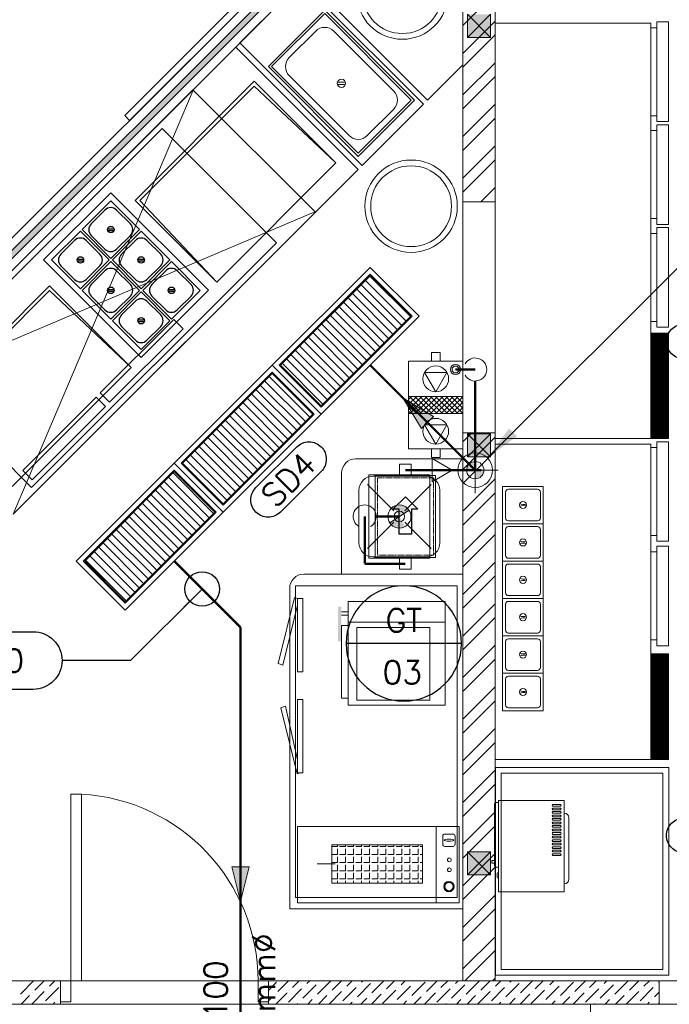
# Model space of a CAD drawing. Header units: millimetres. Extents: x -345 to 61579, y -14684 to 14471.
# Tile 20 of 27: x 12531 to 15344, y 3419 to 7685. Entities that reach past the tile are written whole.
import ezdxf
from ezdxf.enums import TextEntityAlignment as Align

# ---------------------------------------------------------------- set-up
doc = ezdxf.new("R2010")
doc.units = ezdxf.units.MM
doc.header["$MEASUREMENT"] = 0
doc.linetypes.add('DASHED', pattern=[0.75, 0.5, -0.25])
doc.linetypes.add('Hidden', pattern=[6, 4, -2])
doc.layers.get('0').update_dxf_attribs({"lineweight": 5})
for name, color, linetype in [('A-EQUIP', 253, 'Continuous'), ('PLUMBING-DW-EQP-TAG', 7, 'Continuous'), ('PLUMBING-DW-LGND-LINE', 7, 'Continuous'), ('PLUMBING-DW-PIPE-TAG', 7, 'Continuous'), ('PLUMBING-DW-PIPE-TEXT', 7, 'Continuous'), ('TAG', 7, 'Continuous')]:
    doc.layers.add(name, color=color, linetype=linetype)
for name, color, linetype, lineweight, true_color in [('GREY SCALE', 9, 'Continuous', 5, 0x808080), ('PLUMBING-DW-CD-PIPE', 3, 'Continuous', 0, 0x00ff00), ('PLUMBING-DW-EQP', 3, 'Continuous', 0, 0x00ff00), ('PLUMBING-DW-WW-PIPE', 7, 'Continuous', 0, 0x007f7f), ('PLUMBING-WS-EQP', 30, 'Continuous', 0, 0xff7f00), ('WW-PIPE', 7, 'Continuous', 0, 0x007f7f)]:
    doc.layers.add(name, color=color, linetype=linetype, lineweight=lineweight, true_color=true_color)
doc.styles.add('Oswald Light', font='txt')
doc.styles.add('ROMANS-100', font='romans.shx')
doc.styles.get("Standard").update_dxf_attribs({"font": 'romans.shx'})
doc.dimstyles.new('CLOSSED FILLED-ROMANS-100', dxfattribs={"dimtxt": 100, "dimasz": 100, "dimexe": 50, "dimexo": 50, "dimgap": 50, "dimtad": 1, "dimdec": 0, "dimzin": 0, "dimdsep": 46, "dimtxsty": 'ROMANS-100', "dimcen": 0.09, "dimclrd": 256, "dimclre": 256, "dimclrt": 256, "dimadec": 0, "dimazin": 0, "dimtfac": 1, "dimtdec": 0, "dimtofl": 0, "dimtmove": 0, "dimatfit": 3, "dimfxl": 1, "dimtolj": 1, "dimtzin": 0, "dimarcsym": 0})
doc.dimstyles.new('MDS-50', dxfattribs={"dimtxt": 100, "dimasz": 100, "dimexe": 50, "dimexo": 50, "dimgap": 25, "dimtad": 1, "dimdec": 0, "dimtxsty": 'Oswald Light', "dimcen": 0, "dimdle": 1.5875, "dimazin": 0, "dimtfac": 1, "dimtdec": 0, "dimtix": 1, "dimtmove": 0, "dimatfit": 0, "dimfxl": 1, "dimfrac": 2, "dimtolj": 1, "dimarcsym": 0})
pattern_1 = [(45, (30283.8161, 1453.3926), (-0.88388348, 0.88388348), [])]

# ---------------------------------------------------------------- blocks, each defined once
blk = doc.blocks.new('SCUPPER_600X300')
at = {"layer": 'PLUMBING-DW-EQP'}
h = blk.add_hatch(dxfattribs=at)
h.set_pattern_fill('ANSI31', color=256, scale=214.285714, angle=135)
h.set_pattern_definition([(180, (-10551.114, 50963.458), (-2e-15, -26.785714), [])])
h.paths.add_polyline_path([(-8872, 5410.2), (-8872, 4861.6), (-8623.4, 4861.6), (-8623.4, 5410.2)])
for points in [[(-8897.7, 5435.9), (-8597.7, 5435.9), (-8597.7, 4835.9), (-8897.7, 4835.9)], [(-8876.3, 5414.5), (-8619.1, 5414.5), (-8619.1, 4857.3), (-8876.3, 4857.3)], [(-8872, 5410.2), (-8623.4, 5410.2), (-8623.4, 4861.6), (-8872, 4861.6)]]:
    blk.add_lwpolyline(points, close=True, dxfattribs=at)
blk = doc.blocks.new('P TRAP')
at = {"layer": 'PLUMBING-DW-WW-PIPE', "lineweight": 0}
h = blk.add_hatch(color=256, dxfattribs=at)
h.dxf.hatch_style = 1
h.paths.add_polyline_path([(-43.5, -24.7, 0.414214), (24.7, -43.5), (0, 0)])
h.paths.add_polyline_path([(-24.7, 43.5), (0, 0), (43.5, 24.7, 0.414214)])
blk.add_line((-41.9, -27.3), (41.9, 27.3), dxfattribs=at)
at = {"layer": 'PLUMBING-DW-WW-PIPE', "lineweight": 0, "const_width": 10}
blk.add_lwpolyline([(0, 0), (100, 0)], dxfattribs=at)
at = {"layer": 'PLUMBING-DW-WW-PIPE', "lineweight": 0}
blk.add_circle((0, 0), 50, dxfattribs=at)
blk = doc.blocks.new('DR-WDP-WW')
at = {"layer": 'PLUMBING-DW-WW-PIPE', "lineweight": 0}
h = blk.add_hatch(color=256, dxfattribs=at)
h.dxf.hatch_style = 1
h.paths.add_polyline_path([(0, 0), (37.5, 0, 0.414214), (0, 37.5)])
h.paths.add_polyline_path([(0, 0), (-37.5, 0, 0.414214), (0, -37.5)])
for p, q in [((0, 100), (0, -100)), ((-100, 0), (100, 0))]:
    blk.add_line(p, q, dxfattribs=at)
blk.add_lwpolyline([(0, -100), (-50, -186.6), (50, -186.6)], close=True, dxfattribs=at)
for radius in [75, 37.5]:
    blk.add_circle((0, 0), radius, dxfattribs=at)
blk = doc.blocks.new('WW-FA')
at = {"layer": 'PLUMBING-DW-WW-PIPE'}
h = blk.add_hatch(color=256, dxfattribs=at)
h.dxf.hatch_style = 1
h.paths.add_polyline_path([(-50, 37.5), (-50, -37.5), (100, 0)])
blk.add_lwpolyline([(-50, 37.5), (100, 0), (-50, -37.5), (-50, 37.5)], dxfattribs=at)
blk = doc.blocks.new('NGT 8')
at = {"layer": 'PLUMBING-DW-EQP'}
for p, q in [((0, 0), (-0.1, 262)), ((-0.1, 262), (355, 262)), ((355, 262), (355, 0)), ((-50, 156), (-50, 106)), ((0, 156), (-50, 156)), ((355, 156), (405, 156)), ((405, 156), (405, 106)), ((-50, 106), (0, 106)), ((405, 106), (355, 106)), ((355, 0), (0, 0))]:
    blk.add_line(p, q, dxfattribs=at)
at = {"layer": 'PLUMBING-DW-EQP', "color": 252, "linetype": 'Hidden', "true_color": 0x939598}
for p, q in [((10, 10), (10, 252)), ((10, 252), (345, 252)), ((345, 252), (345, 10)), ((345, 10), (10, 10))]:
    blk.add_line(p, q, dxfattribs=at)
at = {"layer": 'PLUMBING-DW-LGND-LINE'}
for p, q in [((209.1, 158.1), (209.1, 185.2)), ((209.1, 185.2), (263.3, 131)), ((100.8, 158.1), (209.1, 158.1)), ((100.8, 103.9), (100.8, 158.1)), ((263.3, 131), (209.1, 76.8)), ((209.1, 103.9), (100.8, 103.9)), ((209.1, 76.8), (209.1, 103.9))]:
    blk.add_line(p, q, dxfattribs=at)
blk = doc.blocks.new('PLUMBING-EQP-TAG')
at = {"layer": 'PLUMBING-DW-EQP-TAG'}
blk.add_line((-250, 0), (250, 0), dxfattribs=at)
blk.add_circle((0, 0), 250, dxfattribs=at)
blk.add_attdef('EQP-NAME', text='', height=100, dxfattribs=at).set_placement((0, 100), align=Align.MIDDLE)
blk.add_attdef('EQP-NUM', text='', height=100, dxfattribs=at).set_placement((0, -125), align=Align.MIDDLE_CENTER)
blk = doc.blocks.new('INV-E')
at = {"layer": 'PLUMBING-DW-PIPE-TAG'}
blk.add_lwpolyline([(125, 125), (1125, 125, -0.414214), (1250, 0), (1250, 0, -0.414214), (1125, -125), (125, -125, -0.414214), (0, 0), (0, 0, -0.414214)], format="xyb", close=True, dxfattribs=at)
at = {"layer": 'PLUMBING-DW-PIPE-TAG', "insert": (125, 0), "char_height": 100, "attachment_point": 4, "style": 'ROMANS-100'}
blk.add_mtext_dynamic_manual_height_columns('INV-E :', width=553.251, gutter_width=1, heights=[0], dxfattribs=at)
at = {"layer": 'PLUMBING-DW-PIPE-TAG', "style": 'ROMANS-100'}
blk.add_attdef('INVE', (716.3, -50), '', height=100, dxfattribs=at)
blk = doc.blocks.new('15LPH')
at = {"color": 253, "linetype": 'Continuous'}
for p, q in [((-37.3, 111.9), (-31.1, 118.1)), ((-37.3, 89.4), (-8.6, 118.1)), ((-37.3, 67), (13.8, 118.1)), ((-37.3, 44.5), (36.3, 118.1)), ((37.3, 23.4), (-37.3, 97.9)), ((-37.3, 22.1), (37.3, 96.6)), ((37.3, 45.9), (-34.9, 118.1)), ((37.3, 68.3), (-12.5, 118.1)), ((37.3, 90.8), (10, 118.1)), ((37.3, 113.2), (32.4, 118.1)), ((37.3, 1), (-37.3, 75.5)), ((-37.3, -0.4), (37.3, 74.1)), ((37.3, -21.5), (-37.3, 53)), ((-37.3, -22.8), (37.3, 51.7)), ((37.3, -43.9), (-37.3, 30.6)), ((-37.3, -45.3), (37.3, 29.2)), ((37.3, -66.4), (-37.3, 8.1)), ((-37.3, -67.7), (37.3, 6.8)), ((37.3, -88.8), (-37.3, -14.3)), ((-37.3, -90.2), (37.3, -15.7)), ((37.3, -111.3), (-37.3, -36.8)), ((-37.3, -112.6), (37.3, -38.1)), ((20.5, -116.9), (-37.3, -59.2)), ((-2, -116.9), (-37.3, -81.7)), ((-19.1, -116.9), (37.3, -60.6)), ((3.3, -116.9), (37.3, -83)), ((-24.4, -116.9), (-37.3, -104.1)), ((25.8, -116.9), (37.3, -105.5))]:
    blk.add_line(p, q, dxfattribs=at)
at = {"layer": 'PLUMBING-WS-EQP'}
for p, q in [((-190, 118.1), (-190, -116.9)), ((190, 118.1), (-190, 118.1)), ((-37.3, -116.9), (-37.3, 118.1)), ((37.3, -116.9), (37.3, 118.1)), ((190, -116.9), (190, 118.1)), ((-190, -116.9), (190, -116.9))]:
    blk.add_line(p, q, dxfattribs=at)
at = {"layer": 'PLUMBING-WS-EQP', "color": 5, "true_color": 0x0000ff}
for p, q in [((-57.7, 0.6), (-141.6, 48.9)), ((-141.6, 48.9), (-141.6, -47.8)), ((-141.6, -47.8), (-57.7, 0.6))]:
    blk.add_line(p, q, dxfattribs=at)
at = {"layer": 'PLUMBING-WS-EQP', "color": 150, "true_color": 0x007fff}
for p, q in [((169.5, 0.6), (85.7, 48.9)), ((85.7, 48.9), (85.7, -47.8)), ((85.7, -47.8), (169.5, 0.6))]:
    blk.add_line(p, q, dxfattribs=at)
at = {"layer": 'PLUMBING-WS-EQP'}
for points in [[(-227.3, 19.2), (-190, 19.2), (-190, -18.1), (-227.3, -18.1)], [(190, 19.2), (227.3, 19.2), (227.3, -18.1), (190, -18.1)]]:
    blk.add_lwpolyline(points, close=True, dxfattribs=at)
for centre in [(-113.6, 0.6), (113.6, 0.6)]:
    blk.add_circle(centre, 55.9, dxfattribs=at)
blk = doc.blocks.new('A$C4b7a3b6c')
at = {"layer": 'A-EQUIP'}
for p, q in [((75.5, 94.8), (94.8, 75.5)), ((81.2, 100.5), (100.5, 81.2))]:
    blk.add_line(p, q, dxfattribs=at)
blk.add_lwpolyline([(0, 0), (176, 0), (176, 176), (0, 176)], close=True, dxfattribs=at)
blk.add_lwpolyline([(45.6, 10.4), (130.4, 10.4, 0.414214), (165.6, 45.6), (165.6, 130.4, 0.414214), (130.4, 165.6), (45.6, 165.6, 0.414214), (10.4, 130.4), (10.4, 45.6, 0.414214)], format="xyb", close=True, dxfattribs=at)
blk.add_circle((88, 88), 14.2, dxfattribs=at)
blk = doc.blocks.new('FLOOR PLAN')
at = {"layer": 'GREY SCALE'}
h = blk.add_hatch(color=256, dxfattribs=at)
h.dxf.hatch_style = 1
h.paths.add_polyline_path([(14470, 9520), (14570, 9520), (14570, 9420), (14470, 9420)])
h.paths.add_polyline_path([(17250, 9520), (17350, 9520), (17350, 9420), (17250, 9420)])
h.paths.add_polyline_path([(14470, 7708), (14570, 7708), (14570, 7608), (14470, 7608)])
h.paths.add_polyline_path([(14470, 5890), (14570, 5890), (14570, 5790), (14470, 5790)])
h.paths.add_polyline_path([(14470, 4080), (14570, 4080), (14570, 3980), (14470, 3980)])
h.paths.add_polyline_path([(15202, 2270), (15302, 2270), (15302, 2170), (15202, 2170)])
h.paths.add_polyline_path([(17250, 2270), (17350, 2270), (17350, 2170), (17250, 2170)])
h.paths.add_polyline_path([(17250, 4080), (17350, 4080), (17350, 3980), (17250, 3980)])
h.paths.add_polyline_path([(17250, 5890), (17350, 5890), (17350, 5790), (17250, 5790)])
h.paths.add_polyline_path([(17250, 7708), (17350, 7708), (17350, 7608), (17250, 7608)])
h = blk.add_hatch(color=256, dxfattribs=at)
h.dxf.hatch_style = 1
h.paths.add_polyline_path([(14107.7, 8260.5), (14090, 8278.1), (11979, 6167.2), (11996.7, 6149.5)])
h = blk.add_hatch(dxfattribs=at)
h.set_pattern_fill('ANSI31', color=256, scale=10, style=0)
h.set_pattern_definition(pattern_1)
h.paths.add_polyline_path([(15339.9, 5870), (15263.7, 5870), (15263.7, 6327.1), (15339.9, 6327.1)])
h = blk.add_hatch(dxfattribs=at)
h.set_pattern_fill('ANSI31', color=256, scale=10, style=0)
h.set_pattern_definition(pattern_1)
h.paths.add_polyline_path([(15339.9, 4480), (15263.7, 4480), (15263.7, 4937.1), (15339.9, 4937.1)])
h = blk.add_hatch(dxfattribs=at)
h.set_pattern_fill('ANGLE', color=256, scale=5, angle=90)
h.set_pattern_definition([(90, (7403722.117, 22669868.466), (-34.925, 1e-14), [25.4, -9.525]), (180, (7403722.117, 22669868.466), (-1e-14, -34.925), [25.4, -9.525])])
h.paths.add_polyline_path([(13882.8, 4109.8), (13882.8, 3944), (14275.5, 3944), (14275.5, 4109.8)])
h = blk.add_hatch(color=256, dxfattribs=at)
h.dxf.hatch_style = 1
h.paths.add_polyline_path([(14389.8, 3906.5, 1), (14389.8, 3951.2, 1)])
h.paths.add_polyline_path([(14389.8, 3910.9, 1), (14389.8, 3946.7, 1)], flags=16)
for p, q in [((14450, 3520), (14450, 9620)), ((14590, 3520), (14590, 9520)), ((14098.8, 8340), (10770.1, 5011.3)), ((11196.7, 5437.9), (14098.8, 8340)), ((11979, 6167.2), (14090, 8278.1)), ((14169.5, 8269.3), (11987.9, 6087.6)), ((14169.5, 8269.3), (11987.9, 6087.6)), ((14107.7, 8260.5), (11996.7, 6149.5)), ((14450, 7489.1), (14450, 7988.8)), ((13766.8, 7866.6), (14297.1, 7336.2)), ((13749.1, 7848.9), (13484, 7583.7)), ((14279.5, 7318.6), (13749.1, 7848.9)), ((12985.9, 7269.4), (13516.2, 7799.8)), ((13537.4, 7778.6), (13007.1, 7248.2)), ((14450, 7658.9), (14590, 7798.9)), ((14450, 7538.6), (14590, 7678.6)), ((14570, 7708), (14470, 7608)), ((14470, 7708), (14570, 7608)), ((14470, 7608), (14470, 7708)), ((14570, 7708), (14570, 7608)), ((14590, 7670), (14590, 5870)), ((15263.7, 7670), (14590, 7670)), ((14590, 7670), (14590, 5870)), ((15263.7, 7670), (14590, 7670)), ((14590, 7670), (14590, 5870)), ((15263.7, 7670), (14590, 7670)), ((14590, 7670), (14590, 5870)), ((15263.7, 7670), (14590, 7670)), ((15263.7, 5870), (15263.7, 7670)), ((15263.7, 5870), (15263.7, 7670)), ((15263.7, 5870), (15263.7, 7670)), ((15263.7, 5870), (15263.7, 7670)), ((15263.7, 7268.3), (15263.7, 7649.2)), ((15263.7, 7649.2), (15289.1, 7649.2)), ((14450, 7478.5), (14590, 7618.5)), ((14570, 7608), (14470, 7608)), ((11987.9, 6087.6), (13466.3, 7566)), ((13466.3, 7566), (13996.6, 7035.7)), ((13484, 7583.7), (14014.3, 7053.4)), ((14297.1, 7336.2), (14450, 7489.1)), ((14450, 7358.3), (14590, 7498.3)), ((14450, 7298.2), (14590, 7438.2)), ((13281.3, 7381), (11973.1, 6072.9)), ((13546.6, 7417.7, 17), (13030.4, 6901.5, 17)), ((13546.6, 7396.5, 17), (13051.7, 6901.5, 17)), ((13811.6, 6850.7), (13281.3, 7381)), ((13900.2, 7064.1, 17), (13546.6, 7417.7, 17)), ((13900.2, 7064.1, 17), (13546.6, 7396.5, 17)), ((13941.2, 7413.7), (13907.1, 7413.7)), ((13941.2, 7403.7), (13907.1, 7403.7)), ((13282.6, 7379.6), (12503.4, 5542.6)), ((14014.3, 7053.4), (14279.5, 7318.6)), ((14450, 7178), (14590, 7318)), ((13007.1, 7248.2), (12985.9, 7269.4)), ((14450, 7117.9), (14590, 7257.9)), ((15289.1, 7268.3), (15263.7, 7268.3)), ((13148.5, 7212.9), (12087.8, 6152.2)), ((13643.5, 6717.9), (13148.5, 7212.9)), ((15263.7, 6822.9), (15263.7, 7203.8)), ((15263.7, 7203.8), (15289.1, 7203.8)), ((15263.7, 6822.9), (15263.7, 7203.8)), ((15263.7, 7203.8), (15289.1, 7203.8)), ((14450, 6997.7), (14590, 7137.7)), ((13384, 6548, 17), (13900.2, 7064.1, 17)), ((13384, 6548, 17), (13900.2, 7064.1, 17)), ((14450, 6937.6), (14590, 7077.6)), ((13996.6, 7035.7), (12505.5, 5544.5)), ((14527.6, 6895), (14590, 6957.4)), ((13030.4, 6901.5, 17), (13384, 6548, 17)), ((13051.7, 6901.5, 17), (13384, 6548, 17)), ((14450, 6895), (14590, 6895)), ((14587.7, 6895), (14590, 6897.3)), ((11972.1, 6071.9), (13808.3, 6852)), ((12503.4, 5542.6), (13811.6, 6850.7)), ((15289.1, 6822.9), (15263.7, 6822.9)), ((15289.1, 6822.9), (15263.7, 6822.9)), ((15263.7, 6377.5), (15263.7, 6758.4)), ((15263.7, 6758.4), (15289.1, 6758.4)), ((15263.7, 6377.5), (15263.7, 6758.4)), ((15263.7, 6758.4), (15289.1, 6758.4)), ((12582.8, 5657.2), (13643.5, 6717.9)), ((12660.7, 6531.8, 17), (12144.5, 6015.6, 17)), ((13014.3, 6178.2, 17), (12660.7, 6531.8, 17)), ((12660.7, 6510.6, 17), (12165.7, 6015.6, 17)), ((13014.3, 6178.2, 17), (12660.7, 6510.6, 17)), ((13198, 6385.6), (12879.8, 6067.4)), ((13238.4, 6345.1), (13198, 6385.6)), ((15289.1, 6377.5), (15263.7, 6377.5)), ((15289.1, 6377.5), (15263.7, 6377.5)), ((12920.2, 6026.9), (13238.4, 6345.1)), ((12087.8, 6152.2), (12582.8, 5657.2)), ((12498.1, 5662, 17), (13014.3, 6178.2, 17)), ((12498.1, 5662, 17), (13014.3, 6178.2, 17)), ((12879.8, 6067.4), (12920.2, 6026.9)), ((12862.1, 6049.7), (12543.9, 5731.5)), ((12902.5, 6009.3), (12862.1, 6049.7)), ((12584.3, 5691.1), (12902.5, 6009.3)), ((14450, 5855.7), (14489.3, 5895)), ((14450, 5895), (14590, 5895)), ((14570, 5890), (14470, 5790)), ((14470, 5890), (14570, 5790)), ((14470, 5890), (14570, 5890)), ((14470, 5790), (14470, 5890)), ((14570, 5890), (14570, 5790)), ((14450, 5735.5), (14590, 5875.5)), ((14590, 5870), (15263.7, 5870)), ((14590, 5870), (15263.7, 5870)), ((14590, 5870), (15263.7, 5870)), ((14590, 5870), (15263.7, 5870)), ((14590, 5845), (14590, 4480)), ((15263.7, 5845), (14590, 5845)), ((14590, 5845), (14590, 4480)), ((15263.7, 5845), (14590, 5845)), ((14590, 5845), (14590, 4480)), ((15263.7, 5845), (14590, 5845)), ((15263.7, 4480), (15263.7, 5845)), ((15263.7, 4480), (15263.7, 5845)), ((15263.7, 4480), (15263.7, 5845)), ((14450, 5675.4), (14590, 5815.4)), ((15263.7, 5450), (15263.7, 5830.9)), ((15263.7, 5830.9), (15289.1, 5830.9)), ((15263.7, 5450), (15263.7, 5830.9)), ((15263.7, 5830.9), (15289.1, 5830.9)), ((14450, 5782.1), (13986.2, 5782.1)), ((14450, 5282.1), (14450, 5782.1)), ((14570, 5790), (14470, 5790)), ((12543.9, 5731.5), (12584.3, 5691.1)), ((13925, 5720.9), (13925, 5282.1)), ((14307.5, 5712.1), (14042.5, 5712.1)), ((14042.5, 5712.1), (14042.5, 5352.1)), ((14288.8, 5707.1), (14061.2, 5707.1)), ((14307.5, 5352.1), (14307.5, 5712.1)), ((14450, 5555.2), (14590, 5695.2)), ((14000, 5645.9), (14000, 5418.3)), ((14150.8, 5556.4), (14037, 5670.2)), ((14199.2, 5556.4), (14313, 5670.2)), ((14350, 5418.3), (14350, 5645.9)), ((14450, 5495.1), (14590, 5635.1)), ((14150.8, 5507.9), (14037, 5394.1)), ((14199.2, 5507.9), (14313, 5394.1)), ((14450, 5374.9), (14590, 5514.9)), ((14450, 5314.8), (14590, 5454.8)), ((15289.1, 5450), (15263.7, 5450)), ((15289.1, 5450), (15263.7, 5450)), ((15263.7, 4997.9), (15263.7, 5378.8)), ((15263.7, 5378.8), (15289.1, 5378.8)), ((15263.7, 4997.9), (15263.7, 5378.8)), ((15263.7, 5378.8), (15289.1, 5378.8)), ((14042.5, 5352.1), (14307.5, 5352.1)), ((14061.2, 5357.1), (14288.8, 5357.1)), ((14450, 5194.6), (14590, 5334.6)), ((14450, 5282.1), (13761.2, 5282.1)), ((13925, 5282.1), (14450, 5282.1)), ((14450, 3832.1), (14450, 5282.1)), ((14450, 5134.5), (14590, 5274.5)), ((13700, 5220.9), (13700, 3832.1)), ((13725, 3882.1), (13725, 5232.1)), ((13725, 5232.1), (14425, 5232.1)), ((14425, 5232.1), (14425, 3882.1)), ((13649.7, 4895.8, 45.6), (13720.8, 5181.6, 45.6)), ((13720.8, 5181.6, 45.6), (13734.1, 5176.7, 45.6)), ((13734.1, 4859.4), (13734.1, 5176.7)), ((13734.1, 5176.7), (13756.3, 5176.7)), ((13756.3, 5176.7), (13756.3, 4859.4)), ((13953.8, 4714.4), (13953.8, 5164.4)), ((13953.8, 5164.4), (14373.8, 5164.4)), ((14373.8, 4714.4), (14373.8, 5164.4)), ((13734.1, 5147.9, 45.6), (13670.6, 4888.2, 45.6)), ((13953.8, 5119.4), (13923.8, 5119.4)), ((14450, 5014.3), (14590, 5154.3)), ((13923.8, 5104.4), (13953.8, 5104.4)), ((14450, 4954.2), (14590, 5094.2)), ((13953.8, 5059.4), (13923.8, 5059.4)), ((13923.8, 5059.4), (13923.8, 4744.4)), ((13953.8, 5074.4), (14373.8, 5074.4)), ((13991.3, 5051.9), (14306.3, 5051.9)), ((13991.3, 4736.9), (13991.3, 5051.9)), ((14306.3, 5051.9), (14306.3, 4736.9)), ((15289.1, 4997.9), (15263.7, 4997.9)), ((15289.1, 4997.9), (15263.7, 4997.9)), ((14450, 4834), (14590, 4974)), ((14450, 4773.9), (14590, 4913.9)), ((13670.6, 4888.2, 45.6), (13649.7, 4895.8, 45.6)), ((13756.3, 4859.4), (13734.1, 4859.4)), ((14450, 4653.6), (14590, 4793.6)), ((13756.3, 4738.9), (13734.1, 4738.9)), ((13734.1, 4738.9), (13734.1, 4421.6)), ((13756.3, 4421.6), (13756.3, 4738.9)), ((13923.8, 4744.4), (13953.8, 4744.4)), ((14306.3, 4736.9), (13991.3, 4736.9)), ((13682.4, 4710.2, 45.6), (13661.5, 4702.5, 45.6)), ((13661.5, 4702.5, 45.6), (13732.6, 4416.8, 45.6)), ((13734.1, 4477.4, 45.6), (13682.4, 4710.2, 45.6)), ((14373.8, 4714.4), (13953.8, 4714.4)), ((14450, 4593.5), (14590, 4733.5)), ((14450, 4473.3), (14590, 4613.3)), ((14450, 4413.2), (14590, 4553.2)), ((14590, 4480), (15263.7, 4480)), ((14590, 4480), (15263.7, 4480)), ((14590, 4480), (15263.7, 4480)), ((15341.1, 4445), (14591.1, 4445)), ((14591.1, 4445), (14591.1, 3545)), ((15341.1, 3545), (15341.1, 4445)), ((13732.6, 4416.8, 45.6), (13745.9, 4421.6, 45.6)), ((13734.1, 4421.6), (13756.3, 4421.6)), ((14450, 4293), (14590, 4433)), ((15316.1, 4420), (14616.1, 4420)), ((14616.1, 4420), (14616.1, 3570)), ((15316.1, 3570), (15316.1, 4420)), ((14450, 4232.9), (14590, 4372.9)), ((12753, 4329.6), (12798, 4329.6)), ((12753, 3520), (12753, 4329.6)), ((12798, 4329.6), (12798, 3520)), ((14586.6, 4283), (14586.6, 4023)), ((14603.6, 4293.7), (14597.2, 4293.7)), ((14603.6, 4012.3), (14603.6, 4293.7)), ((14604.3, 4274.7), (14603.6, 4274.7)), ((14604.3, 4295), (14604.3, 4302.1)), ((14839.5, 4284.4), (14872.7, 4284.4)), ((14872.7, 4277.1), (14839.5, 4277.1)), ((14839.5, 4269.1), (14872.7, 4269.1)), ((14450, 4112.7), (14590, 4252.7)), ((14872.7, 4261.8), (14839.5, 4261.8)), ((14839.5, 4253.9), (14872.7, 4253.9)), ((14872.7, 4246.6), (14839.5, 4246.6)), ((14839.5, 4238.7), (14872.7, 4238.7)), ((14872.7, 4231.3), (14839.5, 4231.3)), ((14839.5, 4223.4), (14872.7, 4223.4)), ((14909.1, 3960.8), (14909.1, 4227)), ((14333.9, 4188.7), (14333.9, 3858.7)), ((14450, 4052.6), (14590, 4192.6)), ((14872.7, 4216.1), (14839.5, 4216.1)), ((14839.5, 4208.2), (14872.7, 4208.2)), ((14872.7, 4200.9), (14839.5, 4200.9)), ((14839.5, 4192.9), (14872.7, 4192.9)), ((14872.7, 4185.6), (14839.5, 4185.6)), ((14839.5, 4177.7), (14872.7, 4177.7)), ((14872.7, 4170.4), (14839.5, 4170.4)), ((14839.5, 4162.5), (14872.7, 4162.5)), ((14872.7, 4155.1), (14839.5, 4155.1)), ((14839.5, 4147.2), (14872.7, 4147.2)), ((14872.7, 4139.9), (14839.5, 4139.9)), ((14839.5, 4132), (14872.7, 4132)), ((14872.7, 4124.7), (14839.5, 4124.7)), ((14839.5, 4116.7), (14872.7, 4116.7)), ((14872.7, 4109.4), (14839.5, 4109.4)), ((14839.5, 4101.5), (14872.7, 4101.5)), ((14450, 3932.4), (14590, 4072.4)), ((14570, 4080), (14470, 3980)), ((14470, 4080), (14570, 3980)), ((14470, 4080), (14570, 4080)), ((14470, 3980), (14470, 4080)), ((14570, 4080), (14570, 3980)), ((14872.7, 4094.2), (14839.5, 4094.2)), ((14839.5, 4086.3), (14872.7, 4086.3)), ((14872.7, 4078.9), (14839.5, 4078.9)), ((14839.5, 4071), (14872.7, 4071)), ((14872.7, 4063.7), (14839.5, 4063.7)), ((14450, 3872.3), (14590, 4012.3)), ((14575.2, 4041.4), (14585.8, 4041.4)), ((14575.2, 4041.4), (14575.2, 4030.6)), ((14585.8, 4030.6), (14575.2, 4030.6)), ((14586.6, 4041.4), (14585.8, 4041.4)), ((14586.6, 4030.6), (14585.8, 4030.6)), ((14603.6, 4012.3), (14597.2, 4012.3)), ((14604.3, 4031.3), (14603.6, 4031.3)), ((14570, 3980), (14470, 3980)), ((14598.6, 3969.7), (14598.6, 3985.3)), ((14604.3, 3988.8), (14602.2, 3988.8)), ((14604.3, 3966.2), (14602.2, 3966.2)), ((14425, 3882.1), (13725, 3882.1)), ((14450, 3752.1), (14590, 3892.1)), ((13700, 3832.1), (14450, 3832.1)), ((14450, 3692), (14590, 3832)), ((14450, 3571.8), (14590, 3711.8)), ((14458.3, 3520), (14590, 3651.7)), ((14591.1, 3545), (15341.1, 3545)), ((14616.1, 3570), (15316.1, 3570)), ((12402.8, 3520), (12708, 3520)), ((12533.9, 3462.3), (12591.3, 3519.8)), ((12539.6, 3514), (12539.6, 3514)), ((12597.1, 3479.5), (12637.5, 3520)), ((12660.3, 3496.8), (12683.5, 3520)), ((12708, 3520), (13608, 3520)), ((12753, 3520), (12708, 3520)), ((12708, 3520), (12708, 3430)), ((12708, 3520), (12708, 3420)), ((12798, 3520), (12753, 3520)), ((12753, 3430), (12753, 3520)), ((13608, 3520), (13563, 3520)), ((13563, 3520), (13563, 3430)), ((13608, 3430), (13608, 3520)), ((13608, 3420), (13608, 3520)), ((13608, 3520), (14590, 3520)), ((13608, 3479.3), (13642.7, 3514)), ((13648.4, 3473.8), (13694.7, 3520)), ((13711.6, 3491), (13740.6, 3520)), ((13757.6, 3445.1), (13815.1, 3502.5)), ((13774.8, 3508.3), (13786.6, 3520)), ((13820.8, 3462.3), (13878.3, 3519.8)), ((13826.6, 3514), (13826.6, 3514)), ((13884, 3479.5), (13924.5, 3520)), ((13947.2, 3496.8), (13970.4, 3520)), ((13993.2, 3450.8), (14050.6, 3508.3)), ((13998.9, 3502.5), (13998.9, 3502.5)), ((14010.4, 3514), (14016.4, 3520)), ((14056.4, 3468), (14108.3, 3520)), ((14062.1, 3519.8), (14062.1, 3519.8)), ((14119.6, 3485.3), (14154.3, 3520)), ((14182.8, 3502.5), (14200.2, 3520)), ((14228.7, 3456.6), (14286.2, 3514)), ((14234.5, 3508.3), (14234.5, 3508.3)), ((14246, 3519.8), (14246.2, 3520)), ((14291.9, 3473.8), (14338.1, 3520)), ((14355.1, 3491), (14384.1, 3520)), ((14401.1, 3445.1), (14458.5, 3502.5)), ((14418.3, 3508.3), (14430, 3520)), ((14464.3, 3462.3), (14521.7, 3519.8)), ((14470, 3514), (14470, 3514)), ((14527.5, 3479.5), (14567.9, 3520)), ((14578.5, 3520), (14590, 3531.5)), ((14590, 3520), (15300, 3520)), ((14590.7, 3496.8), (14613.9, 3520)), ((14636.6, 3450.8), (14694.1, 3508.3)), ((14642.4, 3502.5), (14642.4, 3502.5)), ((14653.9, 3514), (14659.9, 3520)), ((14699.8, 3468), (14751.8, 3520)), ((14705.6, 3519.8), (14705.6, 3519.8)), ((14763, 3485.3), (14797.7, 3520)), ((14826.2, 3502.5), (14843.7, 3520)), ((14872.2, 3456.6), (14929.6, 3514)), ((14877.9, 3508.3), (14877.9, 3508.3)), ((14889.4, 3519.8), (14889.7, 3520)), ((14935.4, 3473.8), (14981.6, 3520)), ((14998.6, 3491), (15027.6, 3520)), ((15044.5, 3445.1), (15102, 3502.5)), ((15061.8, 3508.3), (15073.5, 3520)), ((15107.7, 3462.3), (15165.2, 3519.8)), ((15113.5, 3514), (15113.5, 3514)), ((15170.9, 3479.5), (15211.4, 3520)), ((15234.1, 3496.8), (15257.4, 3520)), ((15285.8, 3502.5), (15285.8, 3502.5)), ((15297.3, 3514), (15300, 3516.7)), ((16200, 3520), (15300, 3520)), ((15300, 3420), (15300, 3520)), ((12537.5, 3420), (12574.1, 3456.6)), ((12583.5, 3420), (12637.3, 3473.8)), ((12585.6, 3468), (12585.6, 3468)), ((12643, 3433.6), (12700.5, 3491)), ((12648.8, 3485.3), (12648.8, 3485.3)), ((13637, 3462.3), (13637, 3462.3)), ((13640.6, 3420), (13688.7, 3468)), ((13694.4, 3427.8), (13751.9, 3485.3)), ((13700.2, 3479.5), (13700.2, 3479.5)), ((13763.4, 3496.8), (13763.4, 3496.8)), ((13824.5, 3420), (13861, 3456.6)), ((13870.4, 3420), (13924.2, 3473.8)), ((13872.5, 3468), (13872.5, 3468)), ((13930, 3433.6), (13987.4, 3491)), ((13935.7, 3485.3), (13935.7, 3485.3)), ((14044.9, 3456.6), (14044.9, 3456.6)), ((14054.3, 3420), (14096.6, 3462.3)), ((14102.3, 3422.1), (14159.8, 3479.5)), ((14108.1, 3473.8), (14108.1, 3473.8)), ((14165.5, 3439.3), (14223, 3496.8)), ((14171.3, 3491), (14171.3, 3491)), ((14280.4, 3462.3), (14280.4, 3462.3)), ((14284.1, 3420), (14332.1, 3468)), ((14337.9, 3427.8), (14395.3, 3485.3)), ((14343.6, 3479.5), (14343.6, 3479.5)), ((14406.8, 3496.8), (14406.8, 3496.8)), ((14467.9, 3420), (14504.5, 3456.6)), ((14513.9, 3420), (14567.7, 3473.8)), ((14516, 3468), (14516, 3468)), ((14573.4, 3433.6), (14630.9, 3491)), ((14579.2, 3485.3), (14579.2, 3485.3)), ((14688.3, 3456.6), (14688.3, 3456.6)), ((14697.7, 3420), (14740, 3462.3)), ((14745.8, 3422.1), (14803.2, 3479.5)), ((14751.5, 3473.8), (14751.5, 3473.8)), ((14809, 3439.3), (14866.4, 3496.8)), ((14814.7, 3491), (14814.7, 3491)), ((14923.9, 3462.3), (14923.9, 3462.3)), ((14927.6, 3420), (14975.6, 3468)), ((14981.3, 3427.8), (15038.8, 3485.3)), ((14987.1, 3479.5), (14987.1, 3479.5)), ((15050.3, 3496.8), (15050.3, 3496.8)), ((15111.4, 3420), (15148, 3456.6)), ((15157.4, 3420), (15211.2, 3473.8)), ((15159.4, 3468), (15159.4, 3468)), ((15216.9, 3433.6), (15274.4, 3491)), ((15222.6, 3485.3), (15222.6, 3485.3)), ((15280.1, 3450.8), (15300, 3470.7)), ((12708, 3420), (12361.4, 3420)), ((12631.5, 3422.1), (12631.5, 3422.1)), ((12675.4, 3420), (12683.2, 3427.8)), ((12694.7, 3439.3), (12694.7, 3439.3)), ((12706.2, 3450.8), (12708, 3452.6)), ((12708, 3430), (12753, 3430)), ((13608, 3420), (12708, 3420)), ((13563, 3430), (13608, 3430)), ((13608, 3433.3), (13625.5, 3450.8)), ((14450, 3420), (13608, 3420)), ((13732.5, 3420), (13734.6, 3422.1)), ((13746.1, 3433.6), (13746.1, 3433.6)), ((13778.5, 3420), (13797.8, 3439.3)), ((13809.3, 3450.8), (13809.3, 3450.8)), ((13918.5, 3422.1), (13918.5, 3422.1)), ((13962.3, 3420), (13970.2, 3427.8)), ((13981.7, 3439.3), (13981.7, 3439.3)), ((14008.3, 3420), (14033.4, 3445.1)), ((14154, 3427.8), (14154, 3427.8)), ((14192.2, 3420), (14205.7, 3433.6)), ((14217.2, 3445.1), (14217.2, 3445.1)), ((14238.1, 3420), (14268.9, 3450.8)), ((14376, 3420), (14378.1, 3422.1)), ((14389.6, 3433.6), (14389.6, 3433.6)), ((14422, 3420), (14441.3, 3439.3)), ((14450, 3420), (15300, 3420)), ((14452.8, 3450.8), (14452.8, 3450.8)), ((14561.9, 3422.1), (14561.9, 3422.1)), ((14605.8, 3420), (14613.6, 3427.8)), ((14625.1, 3439.3), (14625.1, 3439.3)), ((14651.8, 3420), (14676.8, 3445.1)), ((14797.5, 3427.8), (14797.5, 3427.8)), ((14835.6, 3420), (14849.2, 3433.6)), ((14860.7, 3445.1), (14860.7, 3445.1)), ((14881.6, 3420), (14912.4, 3450.8)), ((15002, 3420), (15002, 2518)), ((15019.5, 3420), (15021.6, 3422.1)), ((15033.1, 3433.6), (15033.1, 3433.6)), ((15065.4, 3420), (15084.8, 3439.3)), ((15096.2, 3450.8), (15096.2, 3450.8)), ((15205.4, 3422.1), (15205.4, 3422.1)), ((15249.3, 3420), (15257.1, 3427.8)), ((15268.6, 3439.3), (15268.6, 3439.3)), ((15295.2, 3420), (15300, 3424.8)), ((15300, 3420), (16200, 3420))]:
    blk.add_line(p, q, dxfattribs=at)
for points in [[(13996.6, 7092.3), (14240.6, 7336.2), (13851.7, 7725.1), (13607.7, 7481.2)], [(13996.6, 7106.4), (14226.4, 7336.2), (13851.7, 7711), (13621.9, 7481.2)], [(15289.1, 7242.9), (15339.9, 7242.9), (15339.9, 7674.6), (15289.1, 7674.6)], [(15289.1, 6797.5), (15339.9, 6797.5), (15339.9, 7229.2), (15289.1, 7229.2)], [(15289.1, 6797.5), (15339.9, 6797.5), (15339.9, 7229.2), (15289.1, 7229.2)], [(15289.1, 6352.1), (15339.9, 6352.1), (15339.9, 6783.8), (15289.1, 6783.8)], [(15289.1, 6352.1), (15339.9, 6352.1), (15339.9, 6783.8), (15289.1, 6783.8)], [(15263.7, 5870), (15339.9, 5870), (15339.9, 6327.1), (15263.7, 6327.1)], [(15289.1, 5424.6), (15339.9, 5424.6), (15339.9, 5856.3), (15289.1, 5856.3)], [(15289.1, 5424.6), (15339.9, 5424.6), (15339.9, 5856.3), (15289.1, 5856.3)], [(14622.1, 5662.8), (14798.1, 5662.8), (14798.1, 5500.8), (14622.1, 5500.8)], [(14622.1, 5500.8), (14798.1, 5500.8), (14798.1, 5338.8), (14622.1, 5338.8)], [(15289.1, 4972.5), (15339.9, 4972.5), (15339.9, 5404.2), (15289.1, 5404.2)], [(15289.1, 4972.5), (15339.9, 4972.5), (15339.9, 5404.2), (15289.1, 5404.2)], [(14622.1, 5338.8), (14798.1, 5338.8), (14798.1, 5176.8), (14622.1, 5176.8)], [(14622.1, 5176.8), (14798.1, 5176.8), (14798.1, 5014.8), (14622.1, 5014.8)], [(14622.1, 5014.8), (14798.1, 5014.8), (14798.1, 4852.8), (14622.1, 4852.8)], [(15263.7, 4480), (15339.9, 4480), (15339.9, 4937.1), (15263.7, 4937.1)], [(14622.1, 4852.8), (14798.1, 4852.8), (14798.1, 4690.8), (14622.1, 4690.8)], [(14433.9, 4188.7), (14433.9, 3858.7), (13733.9, 3858.7), (13733.9, 4188.7)], [(14275.5, 4109.8), (14275.5, 3944), (13882.8, 3944), (13882.8, 4109.8)]]:
    blk.add_lwpolyline(points, close=True, dxfattribs=at)
for points in [[(14035.7, 7182.3), (14150.5, 7297.1, 0.414214), (14150.5, 7375.4), (13890.8, 7635.1, 0.414214), (13812.6, 7635.1), (13697.8, 7520.3, 0.414214), (13697.8, 7442.1), (13957.5, 7182.3, 0.414214)], [(14647.1, 5650.3), (14773.1, 5650.3, -0.414214), (14785.6, 5637.8), (14785.6, 5525.8, -0.414214), (14773.1, 5513.3), (14647.1, 5513.3, -0.414214), (14634.6, 5525.8), (14634.6, 5637.8, -0.414214)], [(14647.1, 5488.3), (14773.1, 5488.3, -0.414214), (14785.6, 5475.8), (14785.6, 5363.8, -0.414214), (14773.1, 5351.3), (14647.1, 5351.3, -0.414214), (14634.6, 5363.8), (14634.6, 5475.8, -0.414214)], [(14647.1, 5326.3), (14773.1, 5326.3, -0.414214), (14785.6, 5313.8), (14785.6, 5201.8, -0.414214), (14773.1, 5189.3), (14647.1, 5189.3, -0.414214), (14634.6, 5201.8), (14634.6, 5313.8, -0.414214)], [(14647.1, 5164.3), (14773.1, 5164.3, -0.414214), (14785.6, 5151.8), (14785.6, 5039.8, -0.414214), (14773.1, 5027.3), (14647.1, 5027.3, -0.414214), (14634.6, 5039.8), (14634.6, 5151.8, -0.414214)], [(14647.1, 5002.3), (14773.1, 5002.3, -0.414214), (14785.6, 4989.8), (14785.6, 4877.8, -0.414214), (14773.1, 4865.3), (14647.1, 4865.3, -0.414214), (14634.6, 4877.8), (14634.6, 4989.8, -0.414214)], [(14647.1, 4840.3), (14773.1, 4840.3, -0.414214), (14785.6, 4827.8), (14785.6, 4715.8, -0.414214), (14773.1, 4703.3), (14647.1, 4703.3, -0.414214), (14634.6, 4715.8), (14634.6, 4827.8, -0.414214)], [(14416.5, 4147.7), (14416.5, 4111.9, -0.414214), (14407.6, 4102.9), (14371.8, 4102.9, -0.414214), (14362.8, 4111.9), (14362.8, 4147.7, -0.414214), (14371.8, 4156.6), (14407.6, 4156.6, -0.414214)]]:
    blk.add_lwpolyline(points, format="xyb", close=True, dxfattribs=at)
at = {"layer": 'GREY SCALE', "elevation": 17}
blk.add_lwpolyline([(13056.7, 6220.7), (13348, 6512), (12925.2, 6934.8), (12633.8, 6643.5)], close=True, dxfattribs=at)
at = {"layer": 'GREY SCALE'}
for points in [[(14604.3, 4302.1), (14604.3, 3905.9), (14888.8, 3905.9), (14888.8, 4302.1), (14604.3, 4302.1)], [(13897.2, 4026.9), (13819.1, 4027.9)]]:
    blk.add_lwpolyline(points, dxfattribs=at)
for centre, radius in [((14188, 7796.6), 196.8), ((14188, 7796.6), 171.8), ((13924.1, 7408.7), 17.8), ((14225.8, 6876.5), 200), ((14225.8, 6876.5), 175), ((14710.1, 5581.8), 15.4), ((14175, 5532.1), 22.8), ((14710.1, 5419.8), 15.4), ((14710.1, 5257.8), 15.4), ((14710.1, 5095.8), 15.4), ((14710.1, 4933.8), 15.4), ((14710.1, 4771.8), 15.4), ((14391.4, 4044.6), 8.06), ((14391.4, 4001.8), 8.06), ((14389.8, 3928.8), 22.4), ((14389.8, 3928.8), 17.9)]:
    blk.add_circle(centre, radius, dxfattribs=at)
for centre, radius, start, end in [((13986.2, 5720.9), 61.2, 90, 180), ((14061.2, 5645.9), 61.2, 90, 180), ((14288.8, 5645.9), 61.2, 360, 90), ((14713.5, 5634.6), 50.2, 249.4665, 283.1282), ((14713.5, 5529), 50.2, 76.8718, 110.5335), ((14061.2, 5418.3), 61.2, 180, 270), ((14288.8, 5418.3), 61.2, 270, 0), ((14713.5, 5472.6), 50.2, 249.4665, 283.1282), ((14713.5, 5367), 50.2, 76.8718, 110.5335), ((13761.2, 5220.9), 61.2, 90, 180), ((14713.5, 5310.6), 50.2, 249.4665, 283.1282), ((14713.5, 5205), 50.2, 76.8718, 110.5335), ((14713.5, 5148.6), 50.2, 249.4665, 283.1282), ((14713.5, 5043), 50.2, 76.8718, 110.5335), ((14713.5, 4986.6), 50.2, 249.4665, 283.1282), ((14713.5, 4881), 50.2, 76.8718, 110.5335), ((14713.5, 4824.6), 50.2, 249.4665, 283.1282), ((14713.5, 4719), 50.2, 76.8718, 110.5335), ((12751.4, 3519.3), 811.6, 0.0462, 86.7054), ((14597.2, 4283), 10.7, 90, 180), ((14840.8, 4280.7), 3.89, 109.6898, 250.3102), ((14840.8, 4265.5), 3.89, 109.6898, 250.3102), ((14871.5, 4280.7), 3.87, 288.7415, 71.2585), ((14871.5, 4265.5), 3.87, 288.7415, 71.2585), ((14840.8, 4250.2), 3.89, 109.6898, 250.3102), ((14840.8, 4235), 3.89, 109.6898, 250.3102), ((14840.8, 4219.8), 3.89, 109.6898, 250.3102), ((14871.5, 4250.2), 3.87, 288.7415, 71.2585), ((14871.5, 4235), 3.87, 288.7415, 71.2585), ((14871.5, 4219.8), 3.87, 288.7415, 71.2585), ((14888.8, 4227), 20.3, 0, 90), ((14840.8, 4204.5), 3.89, 109.6898, 250.3102), ((14840.8, 4189.3), 3.89, 109.6898, 250.3102), ((14871.5, 4204.5), 3.87, 288.7415, 71.2585), ((14871.5, 4189.3), 3.87, 288.7415, 71.2585), ((14840.8, 4174), 3.89, 109.6898, 250.3102), ((14840.8, 4158.8), 3.89, 109.6898, 250.3102), ((14840.8, 4143.6), 3.89, 109.6898, 250.3102), ((14871.5, 4174), 3.87, 288.7415, 71.2585), ((14871.5, 4158.8), 3.87, 288.7415, 71.2585), ((14871.5, 4143.6), 3.87, 288.7415, 71.2585), ((14840.8, 4128.3), 3.89, 109.6898, 250.3102), ((14840.8, 4113.1), 3.89, 109.6898, 250.3102), ((14840.8, 4097.8), 3.89, 109.6898, 250.3102), ((14871.5, 4128.3), 3.87, 288.7415, 71.2585), ((14871.5, 4113.1), 3.87, 288.7415, 71.2585), ((14871.5, 4097.8), 3.87, 288.7415, 71.2585), ((14840.8, 4082.6), 3.89, 109.6898, 250.3102), ((14840.8, 4067.4), 3.89, 109.6898, 250.3102), ((14871.5, 4082.6), 3.87, 288.7415, 71.2585), ((14871.5, 4067.4), 3.87, 288.7415, 71.2585), ((14597.2, 4023), 10.7, 180, 270), ((14602.2, 3985.3), 3.56, 90, 180), ((14602.2, 3969.7), 3.56, 180, 270), ((14888.8, 3960.8), 20.3, 270, 0)]:
    blk.add_arc(centre, radius, start, end, dxfattribs=at)
blk.add_ellipse((14389.7, 4129.9), major_axis=(-21.2, 0), ratio=0.192581, dxfattribs=at)
blk.add_trace([(13923.8, 5141.9), (13908.8, 5141.9), (13923.8, 4991.9), (13908.8, 4991.9)], dxfattribs=at)
at = {"layer": 'GREY SCALE', "rotation": 44.99999999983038}
for p in [(12925.2, 6650.6, 17), (12793.7, 6519.1, 17), (13056.7, 6519.1, 17), (12925.2, 6387.5, 17), (13188.2, 6387.5, 17), (13056.7, 6256, 17)]:
    blk.add_blockref('A$C4b7a3b6c', p, dxfattribs=at)

msp = doc.modelspace()

# ---------------------------------------------------------------- linework, layer by layer
at = {"layer": 'PLUMBING-DW-EQP-TAG'}
for points in [[(15406.5, 6365.1), (15656.5, 6365.1, -0.414214), (15731.5, 6290.1), (15731.5, 6290.1, -0.414214), (15656.5, 6215.1), (15406.5, 6215.1, -0.414214), (15331.5, 6290.1, -0.414214)], [(13553.8, 5657.1), (13730.6, 5833.9, -0.414214), (13836.7, 5833.9), (13836.7, 5833.9, -0.414214), (13836.7, 5727.8), (13659.9, 5551, -0.414214), (13553.8, 5551, -0.414214)], [(15406.5, 4225.5), (15656.5, 4225.5, -0.414214), (15731.5, 4150.5), (15731.5, 4150.5, -0.414214), (15656.5, 4075.5), (15406.5, 4075.5, -0.414214), (15331.5, 4150.5, -0.414214)]]:
    msp.add_lwpolyline(points, format="xyb", close=True, dxfattribs=at)
at = {"layer": 'PLUMBING-DW-WW-PIPE', "linetype": 'DASHED', "ltscale": 3, "const_width": 10}
for points in [[(14503.3, 5732.9), (14048.8, 6187.4)], [(13486.9, 5052.2), (13486.9, 1731.4)]]:
    msp.add_lwpolyline(points, dxfattribs=at)
at = {"layer": 'PLUMBING-DW-WW-PIPE', "const_width": 10}
for points in [[(14417.9, 6169), (14503.3, 6169)], [(14503.3, 5732.9), (14503.3, 6119)], [(14200.6, 5732.9), (14530, 5732.9)], [(14025, 5532.3), (14025, 5327.7)], [(14201.2, 5327.7), (14025, 5327.7)]]:
    msp.add_lwpolyline(points, dxfattribs=at)
at = {"layer": 'PLUMBING-DW-WW-PIPE', "linetype": 'DASHED', "ltscale": 3, "extrusion": (0, 0, -1), "const_width": 10}
msp.add_lwpolyline([(-13200.3, 5338.9), (-13486.9, 5052.2)], dxfattribs=at)
at = {"layer": 'PLUMBING-DW-WW-PIPE'}
for centre, start, end in [((14503.3, 6169), 210, 150), ((14025, 5532.3), 299.7832, 239.7832)]:
    msp.add_arc(centre, 50, start, end, dxfattribs=at)
at = {"layer": 'PLUMBING-WS-EQP'}
for radius in [22, 15]:
    msp.add_circle((14417.9, 6169), radius, dxfattribs=at)

# ---------------------------------------------------------------- block references
at = {"rotation": 270}
msp.add_blockref('15LPH', (14331.9, 6015), dxfattribs=at)
at = {"layer": 'GREY SCALE'}
msp.add_blockref('FLOOR PLAN', (0, 0), dxfattribs=at)
at = {"layer": 'PLUMBING-DW-CD-PIPE', "rotation": 269.9999999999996}
msp.add_blockref('DR-WDP-WW', (14503.3, 5732.9), dxfattribs=at)
at = {"layer": 'PLUMBING-DW-EQP'}
for name, p, rotation in [('SCUPPER_600X300', (11388.8, 16110.6), 135.0000000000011), ('SCUPPER_600X300', (10964.5, 15686.4), 135.0000000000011), ('SCUPPER_600X300', (10540.3, 15262.1), 135.0000000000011), ('NGT 8', (14332.1, 5354.2), 89.99999999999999)]:
    msp.add_blockref(name, p, dxfattribs=dict(at, rotation=rotation))
at = {"layer": 'PLUMBING-DW-EQP-TAG'}
ref = msp.add_blockref('PLUMBING-EQP-TAG', (14194.3, 4982.1), dxfattribs=dict(at, xscale=-1))
ref.add_attrib('EQP-NUM', '03', dxfattribs={"height": 100}).set_placement((14187.8, 4857.1), align=Align.MIDDLE_CENTER)
ref.add_attrib('EQP-NAME', 'GT', dxfattribs={"height": 100}).set_placement((14194.3, 5082.1), align=Align.MIDDLE)
at = {"layer": 'PLUMBING-DW-PIPE-TAG'}
msp.add_blockref('INV-E', (11464.6, 4908.1), dxfattribs=at).add_auto_attribs({'INVE': '-100'})
at = {"layer": 'PLUMBING-DW-WW-PIPE'}
for p, rotation in [((14261.3, 5974.9), 135), ((13486.9, 3963.7), 270)]:
    msp.add_blockref('WW-FA', p, dxfattribs=dict(at, rotation=rotation))
at = {"layer": 'WW-PIPE', "rotation": 180.0280393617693}
msp.add_blockref('P TRAP', (14175, 5532.1), dxfattribs=at)

# ---------------------------------------------------------------- texts
at = {"layer": 'PLUMBING-DW-EQP-TAG', "insert": (13695.2, 5692.4), "char_height": 100, "attachment_point": 5, "rotation": 45}
msp.add_mtext_dynamic_manual_height_columns('SD4', width=305.762, gutter_width=3324.7, heights=[0], dxfattribs=at)
at = {"layer": 'PLUMBING-DW-PIPE-TEXT', "char_height": 100, "attachment_point": 5}
for s, insert, rotation in [('uPVC 75mm%%C', (13586.9, 3265.5), 90), ('{\\Fromans|c0;1:100}', (13379.4, 3417), 90.0134)]:
    msp.add_mtext_dynamic_manual_height_columns(s, width=1488.014, gutter_width=3324.7, heights=[0], dxfattribs=dict(at, insert=insert, rotation=rotation))

# ---------------------------------------------------------------- leaders
msp.add_leader([(14561.5, 5791.1), (15527.7, 6757.3), (18078.9, 6757.3)], dimstyle='MDS-50', override={"dimasz": 150, "dimgap": 25, "dimtad": 0})
at = {"layer": 'TAG'}
msp.add_leader([(13321.1, 5218), (13011, 4908.1), (12714.6, 4908.1)], dimstyle='CLOSSED FILLED-ROMANS-100', override={"dimasz": 150, "dimtad": 0, "dimldrblk": 'DotBlank'}, dxfattribs=at)

doc.saveas('drawing.dxf')
